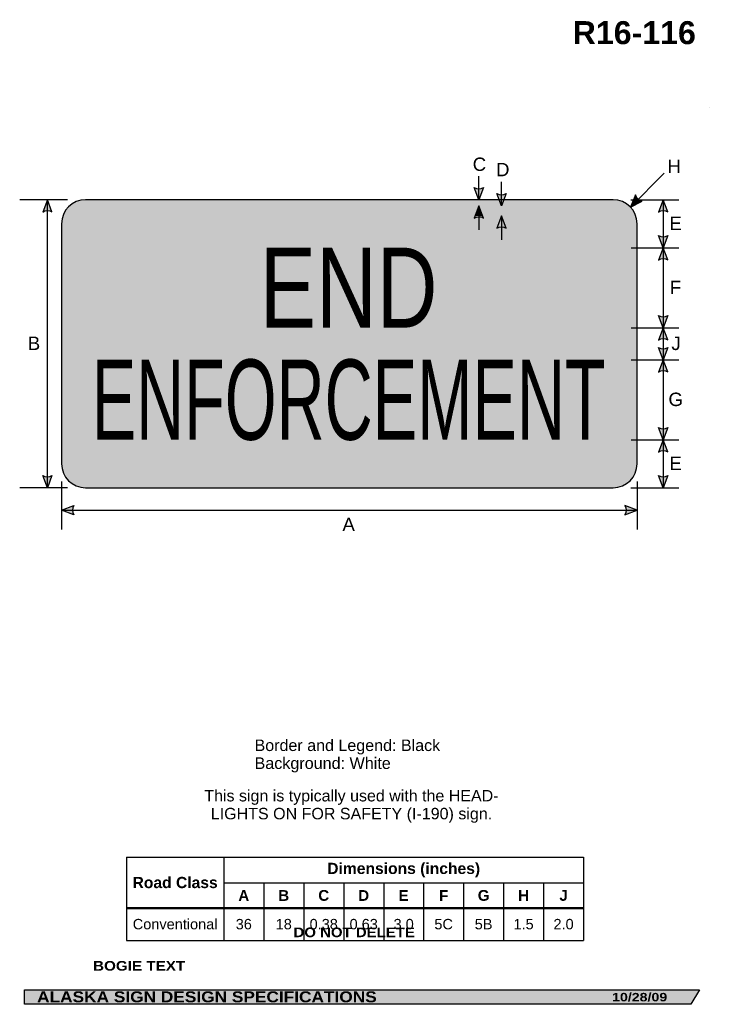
# Model space of a CAD drawing. Header units: feet. Extents: x 3.4 to 46.5, y 0.2 to 61.7.
import ezdxf
from ezdxf.enums import TextEntityAlignment as Align

# ---------------------------------------------------------------- set-up
doc = ezdxf.new("R2010")
doc.units = ezdxf.units.FT
doc.header["$MEASUREMENT"] = 0
doc.layers.add('Sign', color=7, linetype='Continuous')
doc.styles.add('ARIAL', font='arial.ttf')
doc.styles.add('ARIAL B', font='arialbd.ttf')
doc.styles.add('ARIAL BLACK B', font='ariblk.ttf')
doc.styles.add('ARIAL BLACK BI', font='ariblk.ttf')
doc.styles.add('FHWA SERIES B2000EX', font='txt')
doc.styles.add('FHWA SERIES C2000EX', font='txt')

# ---------------------------------------------------------------- blocks, each defined once
blk = doc.blocks.new('*T2')
at = {"color": 0, "linetype": 'ByBlock', "lineweight": -2, "transparency": 16777216}
for p, q in [((0, 0), (28.58835619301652, 0)), ((0, 0), (0, -5.20193428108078)), ((6.088356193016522, 0), (6.088356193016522, -5.20193428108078)), ((28.58835619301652, 0), (28.58835619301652, -5.20193428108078)), ((6.088356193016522, -1.613901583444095), (28.58835619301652, -1.613901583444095)), ((8.588356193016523, -1.613901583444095), (8.588356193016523, -5.20193428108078)), ((11.08835619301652, -1.613901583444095), (11.08835619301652, -5.20193428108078)), ((13.58835619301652, -1.613901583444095), (13.58835619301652, -5.20193428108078)), ((16.08835619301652, -1.613901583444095), (16.08835619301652, -5.20193428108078)), ((18.58835619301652, -1.613901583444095), (18.58835619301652, -5.20193428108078)), ((21.08835619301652, -1.613901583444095), (21.08835619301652, -5.20193428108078)), ((23.58835619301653, -1.613901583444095), (23.58835619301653, -5.20193428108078)), ((26.08835619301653, -1.613901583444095), (26.08835619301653, -5.20193428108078)), ((0, -3.176730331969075), (28.58835619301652, -3.176730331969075)), ((0, -5.20193428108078), (28.58835619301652, -5.20193428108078))]:
    blk.add_line(p, q, dxfattribs=at)
at = {"color": 18, "transparency": 16777216, "attachment_point": 5}
for s, insert, char_height, width, style in [('Dimensions (inches)', (17.33835619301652, -0.8069507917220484), 0.7, 22.38, 'ARIAL B'), ('Road Class', (3.044178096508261, -1.588365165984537), 0.7, 5.968356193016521, 'ARIAL B'), ('A', (7.338356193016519, -2.395315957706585), 0.675, 2.379999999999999, 'ARIAL B'), ('B', (9.83835619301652, -2.395315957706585), 0.675, 2.379999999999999, 'ARIAL B'), ('C', (12.33835619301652, -2.395315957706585), 0.675, 2.379999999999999, 'ARIAL B'), ('D', (14.83835619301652, -2.395315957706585), 0.675, 2.379999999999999, 'ARIAL B'), ('E', (17.33835619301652, -2.395315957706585), 0.675, 2.379999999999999, 'ARIAL B'), ('F', (19.83835619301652, -2.395315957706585), 0.675, 2.379999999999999, 'ARIAL B'), ('G', (22.33835619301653, -2.395315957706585), 0.675, 2.379999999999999, 'ARIAL B'), ('H', (24.83835619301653, -2.395315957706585), 0.675, 2.379999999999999, 'ARIAL B'), ('J', (27.33835619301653, -2.395315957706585), 0.675, 2.379999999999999, 'ARIAL B'), ('Conventional', (3.044178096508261, -4.189332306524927), 0.65, 5.968356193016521, 'ARIAL'), ('36', (7.338356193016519, -4.189332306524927), 0.65, 2.379999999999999, 'ARIAL'), ('18', (9.83835619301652, -4.189332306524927), 0.65, 2.379999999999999, 'ARIAL'), ('0.38', (12.33835619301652, -4.189332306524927), 0.65, 2.379999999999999, 'ARIAL'), ('0.63', (14.83835619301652, -4.189332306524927), 0.65, 2.379999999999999, 'ARIAL'), ('3.0', (17.33835619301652, -4.189332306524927), 0.65, 2.379999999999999, 'ARIAL'), ('5C', (19.83835619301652, -4.189332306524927), 0.65, 2.379999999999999, 'ARIAL'), ('5B', (22.33835619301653, -4.189332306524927), 0.65, 2.379999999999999, 'ARIAL'), ('1.5', (24.83835619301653, -4.189332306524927), 0.65, 2.379999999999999, 'ARIAL'), ('2.0', (27.33835619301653, -4.189332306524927), 0.65, 2.379999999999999, 'ARIAL')]:
    blk.add_mtext(s, dxfattribs=dict(at, insert=insert, char_height=char_height, width=width, style=style))

msp = doc.modelspace()

# ---------------------------------------------------------------- hatches: boundary and pattern name
h = msp.add_hatch(color=256)
h.dxf.hatch_style = 1
edge = h.paths.add_edge_path()
edge.add_line((32.40412120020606, 51.21794957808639), (32.11550144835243, 50.4521005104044))
edge.add_line((32.11550144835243, 50.4521005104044), (31.82887517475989, 51.22443115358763))
edge.add_arc((32.12126835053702, 51.64454689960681), 0.5118505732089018, 235.1627615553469, 303.5461345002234)
h = msp.add_hatch(color=256)
h.dxf.hatch_style = 1
edge = h.paths.add_edge_path()
edge.add_line((33.82599619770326, 50.83794858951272), (33.53737644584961, 50.07209952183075))
edge.add_line((33.53737644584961, 50.07209952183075), (33.25075017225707, 50.84443016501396))
edge.add_arc((33.54314334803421, 51.26454591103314), 0.5118505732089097, 235.162761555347, 303.5461345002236)
h = msp.add_hatch(color=256)
h.dxf.hatch_style = 1
edge = h.paths.add_edge_path()
edge.add_line((41.91172320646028, 50.74772970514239), (41.5948634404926, 49.99312646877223))
edge.add_line((41.5948634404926, 49.99312646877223), (42.33395037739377, 50.35699422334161))
edge.add_arc((42.41040143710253, 50.86310314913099), 0.511850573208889, 193.0266678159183, 261.41004076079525, ccw=False)
h = msp.add_hatch(color=256)
h.dxf.hatch_style = 1
edge = h.paths.add_edge_path()
edge.add_line((5.417337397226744, 49.68625144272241), (5.128717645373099, 50.4521005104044))
edge.add_line((5.128717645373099, 50.4521005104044), (4.842091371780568, 49.67976986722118))
edge.add_arc((5.134484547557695, 49.25965412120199), 0.511850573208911, 56.45386549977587, 124.8372384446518, ccw=False)
h = msp.add_hatch(color=256)
h.dxf.hatch_style = 1
edge = h.paths.add_edge_path()
edge.add_line((32.39956390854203, 49.30614118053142), (32.11094415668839, 50.0719902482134))
edge.add_line((32.11094415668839, 50.0719902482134), (31.82431788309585, 49.29965960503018))
edge.add_arc((32.116711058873, 48.879543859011), 0.5118505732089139, 56.45386549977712, 124.8372384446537, ccw=False)
h = msp.add_hatch(color=256)
h.dxf.hatch_style = 1
edge = h.paths.add_edge_path()
edge.add_line((43.932269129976, 49.68625144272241), (43.64364937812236, 50.4521005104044))
edge.add_line((43.64364937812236, 50.4521005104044), (43.35702310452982, 49.67976986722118))
edge.add_arc((43.64941628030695, 49.25965412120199), 0.5118505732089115, 56.453865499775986, 124.83723844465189, ccw=False)
h = msp.add_hatch(color=256)
h.dxf.hatch_style = 1
edge = h.paths.add_edge_path()
edge.add_line((33.81557953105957, 48.6762573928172), (33.52695977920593, 49.44210646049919))
edge.add_line((33.52695977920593, 49.44210646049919), (33.24033350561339, 48.66977581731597))
edge.add_arc((33.53272668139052, 48.24966007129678), 0.5118505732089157, 56.453865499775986, 124.8372384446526, ccw=False)
h = msp.add_hatch(color=256)
h.dxf.hatch_style = 1
edge = h.paths.add_edge_path()
edge.add_line((43.932269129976, 48.21834016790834), (43.64364937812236, 47.45249110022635))
edge.add_line((43.64364937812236, 47.45249110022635), (43.35702310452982, 48.22482174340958))
edge.add_arc((43.64941628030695, 48.64493748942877), 0.5118505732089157, 235.1627615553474, 303.5461345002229)
h = msp.add_hatch(color=256)
h.dxf.hatch_style = 1
edge = h.paths.add_edge_path()
edge.add_line((43.932269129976, 46.68664203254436), (43.64364937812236, 47.45249110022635))
edge.add_line((43.64364937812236, 47.45249110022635), (43.35702310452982, 46.68016045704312))
edge.add_arc((43.64941628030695, 46.26004471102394), 0.5118505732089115, 56.453865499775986, 124.83723844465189, ccw=False)
h = msp.add_hatch(color=256)
h.dxf.hatch_style = 1
edge = h.paths.add_edge_path()
edge.add_line((43.932269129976, 43.21860059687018), (43.64364937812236, 42.45275152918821))
edge.add_line((43.64364937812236, 42.45275152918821), (43.35702310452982, 43.22508217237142))
edge.add_arc((43.64941628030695, 43.6451979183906), 0.5118505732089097, 235.162761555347, 303.5461345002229)
h = msp.add_hatch(color=256)
h.dxf.hatch_style = 1
edge = h.paths.add_edge_path()
edge.add_line((43.932269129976, 41.6869024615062), (43.64364937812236, 42.45275152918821))
edge.add_line((43.64364937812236, 42.45275152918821), (43.35702310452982, 41.68042088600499))
edge.add_arc((43.64941628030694, 41.26030513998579), 0.5118505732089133, 56.453865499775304, 124.83723844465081, ccw=False)
h = msp.add_hatch(color=256)
h.dxf.hatch_style = 1
edge = h.paths.add_edge_path()
edge.add_line((43.932269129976, 41.21860060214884), (43.64364937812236, 40.45275153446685))
edge.add_line((43.64364937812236, 40.45275153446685), (43.35702310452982, 41.22508217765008))
edge.add_arc((43.64941628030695, 41.64519792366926), 0.5118505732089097, 235.162761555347, 303.5461345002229)
h = msp.add_hatch(color=256)
h.dxf.hatch_style = 1
edge = h.paths.add_edge_path()
edge.add_line((43.932269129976, 39.68690246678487), (43.64364937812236, 40.45275153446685))
edge.add_line((43.64364937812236, 40.45275153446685), (43.35702310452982, 39.68042089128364))
edge.add_arc((43.64941628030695, 39.26030514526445), 0.5118505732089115, 56.453865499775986, 124.83723844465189, ccw=False)
h = msp.add_hatch(color=256)
h.dxf.hatch_style = 1
edge = h.paths.add_edge_path()
edge.add_line((43.932269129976, 36.2186006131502), (43.64364937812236, 35.45275154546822))
edge.add_line((43.64364937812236, 35.45275154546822), (43.35702310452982, 36.22508218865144))
edge.add_arc((43.64941628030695, 36.64519793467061), 0.5118505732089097, 235.162761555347, 303.5461345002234)
h = msp.add_hatch(color=256)
h.dxf.hatch_style = 1
edge = h.paths.add_edge_path()
edge.add_line((43.932269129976, 34.68690247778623), (43.64364937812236, 35.45275154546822))
edge.add_line((43.64364937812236, 35.45275154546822), (43.35702310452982, 34.680420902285))
edge.add_arc((43.64941628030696, 34.26030515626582), 0.5118505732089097, 56.45386549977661, 124.837238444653, ccw=False)
h = msp.add_hatch(color=256)
h.dxf.hatch_style = 1
edge = h.paths.add_edge_path()
edge.add_line((5.417337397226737, 33.21794957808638), (5.128717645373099, 32.4521005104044))
edge.add_line((5.128717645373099, 32.4521005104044), (4.842091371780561, 33.22443115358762))
edge.add_arc((5.1344845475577, 33.64454689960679), 0.5118505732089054, 235.1627615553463, 303.546134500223)
h = msp.add_hatch(color=256)
h.dxf.hatch_style = 1
edge = h.paths.add_edge_path()
edge.add_line((43.932269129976, 33.21794957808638), (43.64364937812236, 32.4521005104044))
edge.add_line((43.64364937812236, 32.4521005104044), (43.35702310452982, 33.22443115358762))
edge.add_arc((43.64941628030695, 33.6445468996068), 0.5118505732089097, 235.162761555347, 303.5461345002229)
h = msp.add_hatch(color=256)
h.dxf.hatch_style = 1
edge = h.paths.add_edge_path()
edge.add_line((6.779302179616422, 30.75581905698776), (6.013741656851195, 31.04520330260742))
edge.add_line((6.013741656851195, 31.04520330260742), (6.786358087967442, 31.33105832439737))
edge.add_arc((7.206181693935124, 31.03824584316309), 0.5118505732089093, 145.1055563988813, 213.4889293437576)
h = msp.add_hatch(color=256)
h.dxf.hatch_style = 1
edge = h.paths.add_edge_path()
edge.add_line((41.24818113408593, 30.75581905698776), (42.01374165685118, 31.04520330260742))
edge.add_line((42.01374165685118, 31.04520330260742), (41.24112522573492, 31.33105832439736))
edge.add_arc((40.82130161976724, 31.03824584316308), 0.5118505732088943, -33.4889293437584, 34.894443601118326, ccw=False)
at = {"layer": 'Sign', "true_color": 0xffffff}
h = msp.add_hatch(color=7, dxfattribs=at)
edge = h.paths.add_edge_path(flags=0)
edge.add_spline(control_points=[(7.513741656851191, 50.4521005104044), (7.513741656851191, 50.4521005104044), (40.51374165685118, 50.4521005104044), (40.51374165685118, 50.4521005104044), (41.34161419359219, 50.4521005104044), (42.01374165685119, 49.7799730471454), (42.01374165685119, 48.95210051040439), (42.01374165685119, 48.95210051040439), (42.01374165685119, 33.9521005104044), (42.01374165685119, 33.9521005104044), (42.01374165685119, 33.1242279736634), (41.34161419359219, 32.4521005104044), (40.51374165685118, 32.4521005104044), (40.51374165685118, 32.4521005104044), (7.513741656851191, 32.4521005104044), (7.513741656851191, 32.4521005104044), (6.685869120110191, 32.4521005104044), (6.013741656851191, 33.1242279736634), (6.013741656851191, 33.9521005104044), (6.013741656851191, 33.9521005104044), (6.013741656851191, 48.95210051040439), (6.013741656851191, 48.95210051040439), (6.013741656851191, 49.7799730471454), (6.685869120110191, 50.4521005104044), (7.513741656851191, 50.4521005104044)], knot_values=[0, 0, 0, 0, 1, 1, 1, 2, 2, 2, 3, 3, 3, 4, 4, 4, 5, 5, 5, 6, 6, 6, 7, 7, 7, 8, 8, 8, 8], degree=3, periodic=0)
at = {"layer": 'Sign', "true_color": 0x000000}
h = msp.add_hatch(color=18, dxfattribs=at)
edge = h.paths.add_edge_path(flags=0)
edge.add_spline(control_points=[(7.593741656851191, 50.0721005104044), (7.593741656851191, 50.0721005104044), (40.43374165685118, 50.0721005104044), (40.43374165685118, 50.0721005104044), (41.09603968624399, 50.0721005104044), (41.63374165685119, 49.5343985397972), (41.63374165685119, 48.87210051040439), (41.63374165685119, 48.87210051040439), (41.63374165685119, 34.0321005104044), (41.63374165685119, 34.0321005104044), (41.63374165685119, 33.36980248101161), (41.09603968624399, 32.8321005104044), (40.43374165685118, 32.8321005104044), (40.43374165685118, 32.8321005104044), (7.593741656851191, 32.8321005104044), (7.593741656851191, 32.8321005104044), (6.931443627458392, 32.8321005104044), (6.393741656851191, 33.36980248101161), (6.393741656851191, 34.0321005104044), (6.393741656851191, 34.0321005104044), (6.393741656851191, 48.87210051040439), (6.393741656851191, 48.87210051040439), (6.393741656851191, 49.5343985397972), (6.931443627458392, 50.0721005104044), (7.593741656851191, 50.0721005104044)], knot_values=[0, 0, 0, 0, 1, 1, 1, 2, 2, 2, 3, 3, 3, 4, 4, 4, 5, 5, 5, 6, 6, 6, 7, 7, 7, 8, 8, 8, 8], degree=3, periodic=0)
at = {"layer": 'Sign', "true_color": 0xffffff}
msp.add_hatch(color=7, dxfattribs=at).paths.add_polyline_path([(32.11094415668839, 50.0719902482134), (31.87717847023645, 49.44209543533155), (32.34832569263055, 49.44210117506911)])
h = msp.add_hatch(color=7, dxfattribs=at)
edge = h.paths.add_edge_path(flags=0)
edge.add_spline(control_points=[(7.923741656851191, 49.44210051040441), (7.923741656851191, 49.44210051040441), (40.10374165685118, 49.44210051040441), (40.10374165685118, 49.44210051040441), (40.60046517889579, 49.44210051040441), (41.00374165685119, 49.03882403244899), (41.00374165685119, 48.54210051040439), (41.00374165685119, 48.54210051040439), (41.00374165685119, 34.3621005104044), (41.00374165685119, 34.3621005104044), (41.00374165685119, 33.86537698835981), (40.60046517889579, 33.4621005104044), (40.10374165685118, 33.4621005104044), (40.10374165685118, 33.4621005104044), (7.923741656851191, 33.4621005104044), (7.923741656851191, 33.4621005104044), (7.427018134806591, 33.4621005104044), (7.023741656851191, 33.86537698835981), (7.023741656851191, 34.3621005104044), (7.023741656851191, 34.3621005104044), (7.023741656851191, 48.54210051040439), (7.023741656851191, 48.54210051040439), (7.023741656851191, 49.03882403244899), (7.427018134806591, 49.44210051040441), (7.923741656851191, 49.44210051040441)], knot_values=[0, 0, 0, 0, 1, 1, 1, 2, 2, 2, 3, 3, 3, 4, 4, 4, 5, 5, 5, 6, 6, 6, 7, 7, 7, 8, 8, 8, 8], degree=3, periodic=0)
at = {"layer": 'Sign', "true_color": 0x000000}
msp.add_hatch(color=18, dxfattribs=at).paths.add_polyline_path([(3.699686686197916, 1.066867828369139), (45.92097727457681, 1.066867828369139), (45.37503178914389, 0.1671574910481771), (3.701084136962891, 0.1671574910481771)], flags=0)

# ---------------------------------------------------------------- linework, layer by layer
for p, q in [((10.07532049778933, 9.362698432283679), (38.66367669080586, 9.362698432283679)), ((10.07532049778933, 6.210767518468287), (38.66367669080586, 6.210767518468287)), ((10.07532049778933, 6.152628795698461), (38.66367669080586, 6.152628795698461))]:
    msp.add_line(p, q)
for points in [[(32.40412120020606, 51.21794957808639), (32.11550144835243, 50.4521005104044), (31.82887517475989, 51.22443115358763, 0.307560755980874), (32.40412120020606, 51.21794957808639, 4.141293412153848)], [(33.82599619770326, 50.83794858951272), (33.53737644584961, 50.07209952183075), (33.25075017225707, 50.84443016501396, 0.307560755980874), (33.82599619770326, 50.83794858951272, 4.141293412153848)], [(41.91172320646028, 50.74772970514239), (41.5948634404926, 49.99312646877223), (42.33395037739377, 50.35699422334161, -0.307560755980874), (41.91172320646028, 50.74772970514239, -4.141293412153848)], [(5.417337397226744, 49.68625144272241), (5.128717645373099, 50.4521005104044), (4.842091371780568, 49.67976986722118, -0.307560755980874), (5.417337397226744, 49.68625144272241, -4.141293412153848)], [(32.39956390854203, 49.30614118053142), (32.11094415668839, 50.0719902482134), (31.82431788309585, 49.29965960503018, -0.307560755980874), (32.39956390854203, 49.30614118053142, -4.141293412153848)], [(43.932269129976, 49.68625144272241), (43.64364937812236, 50.4521005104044), (43.35702310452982, 49.67976986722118, -0.307560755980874), (43.932269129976, 49.68625144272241, -4.141293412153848)], [(33.81557953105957, 48.6762573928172), (33.52695977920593, 49.44210646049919), (33.24033350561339, 48.66977581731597, -0.307560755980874), (33.81557953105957, 48.6762573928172, -4.141293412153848)], [(43.932269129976, 48.21834016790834), (43.64364937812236, 47.45249110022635), (43.35702310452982, 48.22482174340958, 0.307560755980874), (43.932269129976, 48.21834016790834, 4.141293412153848)], [(43.932269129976, 46.68664203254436), (43.64364937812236, 47.45249110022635), (43.35702310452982, 46.68016045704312, -0.307560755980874), (43.932269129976, 46.68664203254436, -4.141293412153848)], [(43.932269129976, 43.21860059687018), (43.64364937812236, 42.45275152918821), (43.35702310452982, 43.22508217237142, 0.307560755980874), (43.932269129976, 43.21860059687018, 4.141293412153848)], [(43.932269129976, 41.6869024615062), (43.64364937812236, 42.45275152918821), (43.35702310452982, 41.68042088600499, -0.307560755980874), (43.932269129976, 41.6869024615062, -4.141293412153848)], [(43.932269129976, 41.21860060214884), (43.64364937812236, 40.45275153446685), (43.35702310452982, 41.22508217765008, 0.307560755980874), (43.932269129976, 41.21860060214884, 4.141293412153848)], [(43.932269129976, 39.68690246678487), (43.64364937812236, 40.45275153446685), (43.35702310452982, 39.68042089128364, -0.307560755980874), (43.932269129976, 39.68690246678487, -4.141293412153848)], [(43.932269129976, 36.2186006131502), (43.64364937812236, 35.45275154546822), (43.35702310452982, 36.22508218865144, 0.307560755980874), (43.932269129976, 36.2186006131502, 4.141293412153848)], [(43.932269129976, 34.68690247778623), (43.64364937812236, 35.45275154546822), (43.35702310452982, 34.680420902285, -0.307560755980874), (43.932269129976, 34.68690247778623, -4.141293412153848)], [(5.417337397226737, 33.21794957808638), (5.128717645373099, 32.4521005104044), (4.842091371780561, 33.22443115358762, 0.307560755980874), (5.417337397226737, 33.21794957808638, 4.141293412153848)], [(43.932269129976, 33.21794957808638), (43.64364937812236, 32.4521005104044), (43.35702310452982, 33.22443115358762, 0.307560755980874), (43.932269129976, 33.21794957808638, 4.141293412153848)], [(6.779302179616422, 30.75581905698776), (6.013741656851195, 31.04520330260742), (6.786358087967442, 31.33105832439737, 0.307560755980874), (6.779302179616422, 30.75581905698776, 4.141293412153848)], [(41.24818113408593, 30.75581905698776), (42.01374165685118, 31.04520330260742), (41.24112522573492, 31.33105832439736, -0.307560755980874), (41.24818113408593, 30.75581905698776, -4.141293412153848)]]:
    msp.add_lwpolyline(points, format="xyb")
at = {"layer": 'Sign'}
msp.add_line((46.53050104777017, 56.1911506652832), (46.53050104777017, 56.1911506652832), dxfattribs=at)
at = {"layer": 'Sign', "color": 18, "lineweight": -3, "true_color": 0x000000}
for p, q in [((46.53050104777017, 56.1911506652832), (46.53050104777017, 56.1911506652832)), ((32.11550144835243, 50.4521005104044), (32.11550144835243, 51.91993902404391)), ((41.5948634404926, 49.99312646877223), (43.71618378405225, 52.11444681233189)), ((33.53737644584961, 50.07209952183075), (33.53737644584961, 51.5716317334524)), ((6.396946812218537, 50.4521005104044), (3.396946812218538, 50.4521005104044)), ((5.128717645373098, 32.4521005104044), (5.128717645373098, 50.4521005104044)), ((32.11094415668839, 50.0719902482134), (32.11094415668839, 48.57293381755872)), ((41.6313217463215, 50.4521005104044), (44.63132174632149, 50.4521005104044)), ((43.64364937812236, 50.4521005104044), (43.64364937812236, 32.4521005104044)), ((33.52695977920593, 49.44210646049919), (33.52695977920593, 47.94337652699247)), ((41.63340508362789, 47.45249110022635), (44.63340508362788, 47.45249110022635)), ((41.63360039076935, 42.45275152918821), (44.63360039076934, 42.45275152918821)), ((41.6332748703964, 40.45275153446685), (44.63327487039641, 40.45275153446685)), ((41.63327487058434, 35.45275154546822), (44.63327487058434, 35.45275154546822)), ((6.013741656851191, 32.83814904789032), (6.013741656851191, 29.83814904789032)), ((42.01374165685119, 32.83814904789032), (42.01374165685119, 29.83814904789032)), ((6.396946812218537, 32.4521005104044), (3.396946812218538, 32.4521005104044)), ((41.6313217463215, 32.4521005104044), (44.63132174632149, 32.4521005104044)), ((6.013741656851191, 31.04520330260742), (42.01374165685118, 31.04520330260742))]:
    msp.add_line(p, q, dxfattribs=at)
at = {"layer": 'Sign', "color": 250, "lineweight": -3, "true_color": 0x1f1a17}
msp.add_lwpolyline([(3.699686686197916, 1.066867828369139), (45.92097727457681, 1.066867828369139), (45.37503178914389, 0.1671574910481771), (3.701084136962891, 0.1671574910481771)], close=True, dxfattribs=at)
at = {"layer": 'Sign', "color": 18, "lineweight": -3, "true_color": 0x000000}
msp.add_open_spline([(7.513741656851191, 50.4521005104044), (7.513741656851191, 50.4521005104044), (40.51374165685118, 50.4521005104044), (40.51374165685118, 50.4521005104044), (41.34161419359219, 50.4521005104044), (42.01374165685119, 49.7799730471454), (42.01374165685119, 48.95210051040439), (42.01374165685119, 48.95210051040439), (42.01374165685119, 33.9521005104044), (42.01374165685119, 33.9521005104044), (42.01374165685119, 33.1242279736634), (41.34161419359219, 32.4521005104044), (40.51374165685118, 32.4521005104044), (40.51374165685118, 32.4521005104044), (7.513741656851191, 32.4521005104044), (7.513741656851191, 32.4521005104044), (6.685869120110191, 32.4521005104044), (6.013741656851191, 33.1242279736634), (6.013741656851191, 33.9521005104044), (6.013741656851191, 33.9521005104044), (6.013741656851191, 48.95210051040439), (6.013741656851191, 48.95210051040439), (6.013741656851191, 49.7799730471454), (6.685869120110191, 50.4521005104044), (7.513741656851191, 50.4521005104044)], degree=3, knots=[0, 0, 0, 0, 1, 1, 1, 2, 2, 2, 3, 3, 3, 4, 4, 4, 5, 5, 5, 6, 6, 6, 7, 7, 7, 8, 8, 8, 8], dxfattribs=at)

# ---------------------------------------------------------------- block references
msp.add_blockref('*T2', (10.07532049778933, 9.362698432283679))

# ---------------------------------------------------------------- texts
at = {"layer": 'Sign', "color": 18, "true_color": 0x000000}
for s, height, style, p, p2 in [('R16-116', 1.436888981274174, 'ARIAL B', (37.98604712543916, 60.17263982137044), (45.68604701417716, 60.17263982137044)), ('C', 0.8326166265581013, 'ARIAL', (31.73249165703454, 52.25252366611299), (32.57249165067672, 52.25252366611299)), ('H', 0.8326166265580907, 'ARIAL', (43.90367344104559, 52.1289823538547), (44.74367343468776, 52.1289823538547)), ('D', 0.8326166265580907, 'ARIAL', (33.19082499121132, 51.91919033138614), (34.03082498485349, 51.91919033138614)), ('E', 0.8388897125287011, 'ARIAL', (44.02867344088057, 48.55606569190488), (44.81034011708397, 48.55606569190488)), ('END', 5.000712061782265, 'FHWA SERIES C2000EX', (18.41874165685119, 42.4596903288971), (29.52540790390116, 42.4596903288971)), ('F', 0.8339754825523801, 'ARIAL', (44.0586734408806, 44.55606569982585), (44.77034010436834, 44.55606569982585)), ('B', 0.8388897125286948, 'ARIAL', (3.899158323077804, 41.05606571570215), (4.680824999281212, 41.05606571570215)), ('J', 0.8351236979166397, 'ARIAL', (44.15534010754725, 41.05606571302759), (44.73867344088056, 41.05606571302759)), ('ENFORCEMENT', 5.013895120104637, 'FHWA SERIES B2000EX', (7.902116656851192, 35.44927366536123), (40.04203418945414, 35.44927366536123)), ('G', 0.8374513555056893, 'ARIAL', (43.97367344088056, 37.55606571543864), (44.88367344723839, 37.55606571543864)), ('E', 0.8388897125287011, 'ARIAL', (44.02867344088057, 33.55606572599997), (44.81034011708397, 33.55606572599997)), ('A', 0.8370513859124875, 'ARIAL', (23.58179704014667, 29.74343208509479), (24.36346371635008, 29.74343208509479)), ('Border and Legend: Black', 0.7187002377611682, 'ARIAL', (18.08638361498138, 15.99652758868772), (29.69638295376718, 15.99652758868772)), ('Background: White', 0.7218586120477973, 'ARIAL', (18.08638361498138, 14.87652758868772), (26.60638331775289, 14.87652758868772)), ('This sign is typically used with the HEAD-', 0.7161009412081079, 'ARIAL', (14.9442183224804, 12.84704319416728), (33.34693787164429, 12.84704319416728)), ('LIGHTS ON FOR SAFETY (I-190) sign.', 0.717488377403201, 'ARIAL', (15.3492183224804, 11.72704319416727), (32.9492180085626, 11.72704319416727))]:
    msp.add_text(s, height=height, dxfattribs=dict(at, style=style)).set_placement(p, p2, align=Align.ALIGNED)
at = {"layer": 'Sign', "color": 7, "true_color": 0xffffff}
for s, height, style, p, p2 in [('DO NOT DELETE', 0.603840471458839, 'ARIAL BLACK B', (20.52287371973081, 4.362597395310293), (28.1145406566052, 4.362597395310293)), ('BOGIE TEXT', 0.6041113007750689, 'ARIAL BLACK B', (7.985645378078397, 2.269341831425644), (13.75231218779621, 2.269341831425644)), ('ALASKA SIGN DESIGN SPECIFICATIONS', 0.6851783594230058, 'ARIAL BLACK BI', (4.485322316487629, 0.2919429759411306), (25.72865573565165, 0.2919429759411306)), ('10/28/09', 0.5273381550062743, 'ARIAL BLACK BI', (40.44767490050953, 0.3521680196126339), (43.89767506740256, 0.3521680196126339))]:
    msp.add_text(s, height=height, dxfattribs=dict(at, style=style)).set_placement(p, p2, align=Align.ALIGNED)

doc.saveas('drawing.dxf')
